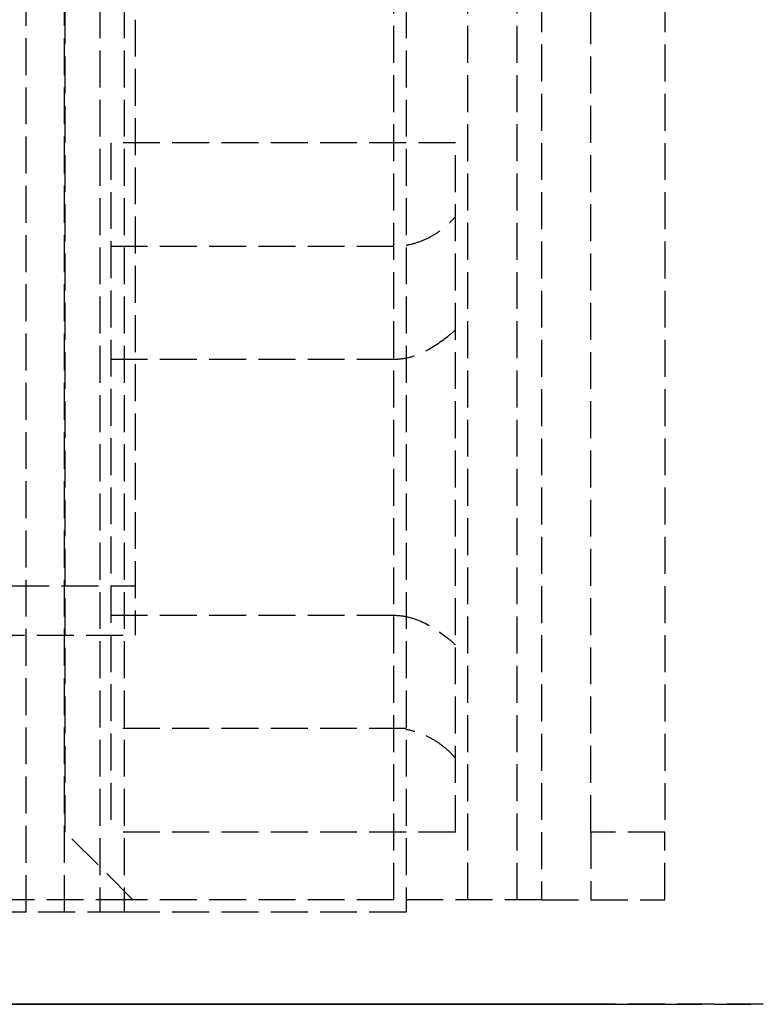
# Model space of a CAD drawing. Header units: millimetres. Extents: x -66 to 64, y 0 to 491.
# Tile 3 of 7: x 34 to 64, y 0 to 40. Entities that reach past the tile are written whole.
import ezdxf

# ---------------------------------------------------------------- set-up
doc = ezdxf.new("R2010")
doc.units = ezdxf.units.MM
doc.header["$LTSCALE"] = 10
doc.linetypes.add('ALLCAD_Strich', pattern=[0.2, 0.15, -0.05])
doc.layers.add('BESCH_KONT_sich_schn_ansi_2d', color=40, linetype='Continuous')
doc.layers.add('BESCH_KONT_sich_schn_grun_2d', color=10, linetype='Continuous')

msp = doc.modelspace()

# ---------------------------------------------------------------- linework, layer by layer
at = {"layer": 'BESCH_KONT_sich_schn_ansi_2d', "linetype": 'ALLCAD_Strich'}
for p, q in [((54.5, 0, 5), (-54.5, 0, 5)), ((49.999, 0, 9), (-49.999, 0, 9)), ((-49.5, 0, 6), (49.5, 0, 6)), ((39, 0), (-39, 0)), ((54.5, 0, 2), (0, 0, 2)), ((0, 0, 3), (39, 0, 3)), ((34.568, 0, 32.349), (33.13, 0, 15.913)), ((37.5, 0, 68), (33.6, 0, 68)), ((33.6, 0, 68.017), (38, 0, 68.017)), ((35.795, 0, 74.833), (59.018, 0, 74.833)), ((36.118, 0, 15.651), (37.556, 0, 32.087)), ((36.15, 0, 57.05), (38.9, 0, 57.05)), ((38.9, 0, 60.05), (36.15, 0, 60.05)), ((36.15, 0, 60.05), (36.15, 0, 57.05)), ((37.5, 0, 71), (37.5, 0, 68)), ((42.5, 0, 68), (37.5, 0, 68)), ((37.5, 0, 71), (42.5, 0, 71)), ((38, 0, 6), (38, 0, 5)), ((38, 0, 32.833), (38, 0, 9)), ((38, 0, 57.05), (38, 0, 49.9)), ((38, 0, 63.9), (38, 0, 60.05)), ((38, 0, 49.9), (38, 0, 35.962)), ((52, 0, 63.9), (38, 0, 63.9)), ((38, 0, 68.017), (38, 0, 68)), ((38, 0, 33), (38, 0, 32.833)), ((38, 0, 60.05), (38, 0, 57.05)), ((38, 0, 35.962), (38, 0, 35.9)), ((38.553, 0, 33), (38, 0, 33)), ((49.999, 0, 35.9), (38, 0, 35.9)), ((49.999, 0, 33), (38.553, 0, 33)), ((49.999, 0, 36), (38.553, 0, 36)), ((49.5, 0, 60.05), (38.9, 0, 60.05)), ((38.9, 0, 60.05), (38.9, 0, 57.05)), ((38.9, 0, 57.05), (49.5, 0, 57.05)), ((39, 0, 2), (39, 0)), ((39, 0, 3), (39, 0, 5)), ((39.15, 0, 60.05), (39.15, 0, 57.05)), ((41.4, 0, 70.8), (41.4, 0, 68)), ((41.4, 0, 70.8), (41.8, 0, 70.8)), ((41.5, 0, 65.9), (41.5, 0, 63.9)), ((52.5, 0, 65.9), (41.5, 0, 65.9)), ((41.5, 0, 63.9), (41.5, 0, 51.9)), ((41.5, 0, 51.9), (41.5, 0, 37.9)), ((52, 0, 37.9), (41.5, 0, 37.9)), ((41.8, 0, 68), (41.8, 0, 70.8)), ((42.1, 0, 71), (42.1, 0, 68)), ((42.5, 0, 68), (42.5, 0, 71)), ((42.5, 0, 68), (54.5, 0, 68)), ((42.5, 0, 71), (54.5, 0, 71)), ((49.999, 0, 9.042), (49.999, 0, 9)), ((52, 0, 33), (49.999, 0, 33)), ((52, 0, 35.9), (49.999, 0, 35.9)), ((49.999, 0, 33), (49.999, 0, 36)), ((52, 0, 5), (52, 0, 6.546)), ((52, 0, 10.342), (52, 0, 33)), ((52, 0, 35.9), (52, 0, 49.9)), ((52, 0, 59.504), (52, 0, 63.9)), ((52, 0, 49.9), (52, 0, 55.708)), ((52.5, 0, 37.9), (52, 0, 37.9)), ((52, 0, 55.708), (52, 0, 59.504)), ((52.5, 0, 54.05), (52.5, 0, 12)), ((52.5, 0, 59.246), (52.5, 0, 65.9)), ((52.5, 0, 54.05), (52.5, 0, 59.246)), ((52.5, 0, 54.05), (55.5, 0, 54.05)), ((52.5, 0, 51), (55.5, 0, 51)), ((57.5, 0, 71), (54.5, 0, 71)), ((56.136, 0, 68), (54.5, 0, 68)), ((55.5, 0, 12), (55.5, 0, 54.05)), ((56.136, 0, 68), (56.136, 0, 67.515)), ((56.136, 0, 68), (59.696, 0, 68)), ((57.5, 0, 61.25), (60.5, 0, 61.25)), ((60.5, 0, 64), (57.5, 0, 64)), ((57.5, 0, 64), (57.5, 0, 61.25)), ((57.5, 0, 61.25), (57.5, 0, 8)), ((57.5, 0, 64), (57.5, 0, 65)), ((57.5, 0, 51), (60.5, 0, 51)), ((60.5, 0, 65), (60.5, 0, 68)), ((64.5, 0, 51), (60.5, 0, 51)), ((60.5, 0, 61.25), (60.5, 0, 64)), ((60.5, 0, 61.25), (60.5, 0, 8)), ((60.5, 0, 65), (60.5, 0, 64)), ((60.5, 0, 68), (64.5, 0, 68)), ((64.3, 0, 51), (64.3, 0, 68)), ((64.5, 0, 51), (64.5, 0, 68))]:
    msp.add_line(p, q, dxfattribs=at)
at = {"layer": 'BESCH_KONT_sich_schn_ansi_2d', "linetype": 'ALLCAD_Strich', "extrusion": (0, 1, 0)}
for centre, radius, start, end in [((-32.134, 16), 4, 185, 270), ((-35.05, 75.5), 1, 221.8103, 318.1897), ((-38.553, 32), 4, 5, 90), ((-42, 70.8), 0.2, 0, 90), ((-49.5, 54.05), 6, 90, 180), ((-49.5, 12), 6, 180, 270), ((-54.5, 8), 6, 180, 270), ((-54.5, 65), 6, 90, 180)]:
    msp.add_arc(centre, radius, start, end, dxfattribs=at)
at = {"layer": 'BESCH_KONT_sich_schn_ansi_2d', "linetype": 'ALLCAD_Strich', "extrusion": (0, -1, 0)}
for centre, radius, start, end in [((38.553, 32), 1, 90, 175), ((49.5, 54.05), 3, 0, 90), ((49.5, 12), 3, 279.5753, 0), ((54.5, 8), 3, 270, 360), ((54.5, 65), 3, 360, 90), ((57.5, 68), 3, 0, 90), ((57.5, 68), 7, 0, 77.4721)]:
    msp.add_arc(centre, radius, start, end, dxfattribs=at)
at = {"layer": 'BESCH_KONT_sich_schn_ansi_2d', "linetype": 'ALLCAD_Strich'}
msp.add_open_spline([(41.694, 0, 71), (41.657, 0, 71), (41.613, 0, 70.993), (41.544, 0, 70.97), (41.506, 0, 70.952), (41.455, 0, 70.913), (41.431, 0, 70.889), (41.407, 0, 70.846), (41.4, 0, 70.821), (41.4, 0, 70.8)], degree=3, knots=[0.3388447, 0.3388447, 0.3388447, 0.3388447, 0.4512237, 0.4512237, 0.5567528, 0.5567528, 0.6413054, 0.6413054, 0.7054398, 0.7054398, 0.7054398, 0.7054398], dxfattribs=at)
at = {"layer": 'BESCH_KONT_sich_schn_grun_2d', "linetype": 'ALLCAD_Strich'}
for p, q in [((36.118, 3.75), (36.118, 490.75)), ((37.556, 490.75), (37.556, 3.75)), ((38.553, 490.75), (38.553, 4.598)), ((49.999, 490.75), (49.999, 4.25)), ((34.568, 3.75), (34.568, 393.7)), ((52.5, 4.25), (52.5, 235)), ((36.15, 7), (36.15, 232)), ((49.5, 4.25), (49.5, 138.99)), ((54.5, 4.25), (54.5, 138.99)), ((55.5, 138.99), (55.5, 4.25)), ((57.5, 7), (57.5, 138.99)), ((60.5, 138.99), (60.5, 7)), ((39, 84), (39, 15)), ((38, 35), (38, 7)), ((52, 35), (38, 35)), ((52, 7), (52, 35)), ((38, 30.798), (49.999, 30.798)), ((49.5, 26.196), (38, 26.196)), ((0, 17), (39, 17)), ((38, 15.804), (49.5, 15.804)), ((-39, 15), (39, 15)), ((49.999, 11.202), (38, 11.202)), ((38.9, 4.25), (36.15, 7)), ((52, 7), (38, 7)), ((60.5, 7), (57.5, 7)), ((57.5, 7), (57.5, 4.25)), ((60.5, 4.25), (60.5, 7)), ((38.553, 4.598), (38.553, 3.75)), ((38.9, 4.25), (-38.9, 4.25)), ((49.5, 4.25), (38.9, 4.25)), ((55.5, 4.25), (49.5, 4.25)), ((49.999, 4.25), (49.999, 3.75)), ((55.5, 4.25), (57.5, 4.25)), ((57.5, 4.25), (60.5, 4.25)), ((34.568, 3.75), (33.13, 3.75)), ((38.553, 3.75), (34.568, 3.75)), ((49.999, 3.75), (38.553, 3.75))]:
    msp.add_line(p, q, dxfattribs=at)
for points, knots in [([(49.999, 30.841), (50.024, 30.845), (50.05, 30.85), (50.264, 30.892), (50.449, 30.947), (50.799, 31.085), (50.964, 31.168), (51.267, 31.348), (51.405, 31.445), (51.675, 31.661), (51.813, 31.791), (51.957, 31.951), (51.979, 31.976), (52, 32.002)], [10.36121, 10.36121, 10.36121, 10.36121, 10.437428, 10.437428, 11.011395, 11.011395, 11.585362, 11.585362, 12.159329, 12.159329, 12.864115, 12.864115, 12.995219, 12.995219, 12.995219, 12.995219]), ([(52, 27.395), (51.912, 27.316), (51.823, 27.24), (51.405, 26.898), (51.062, 26.662), (50.511, 26.399), (50.321, 26.327), (49.925, 26.226), (49.718, 26.196), (49.5, 26.196)], [17.941062, 17.941062, 17.941062, 17.941062, 18.304519, 18.304519, 19.613034, 19.613034, 20.267291, 20.267291, 20.921549, 20.921549, 20.921549, 20.921549]), ([(49.5, 15.804), (49.718, 15.804), (49.925, 15.774), (50.321, 15.673), (50.511, 15.601), (51.062, 15.338), (51.405, 15.102), (51.823, 14.761), (51.912, 14.684), (52, 14.606)], [20.921669, 20.921669, 20.921669, 20.921669, 21.575927, 21.575927, 22.230184, 22.230184, 23.5387, 23.5387, 23.902157, 23.902157, 23.902157, 23.902157]), ([(52, 9.999), (51.979, 10.024), (51.957, 10.049), (51.813, 10.209), (51.675, 10.339), (51.405, 10.556), (51.267, 10.653), (50.964, 10.832), (50.799, 10.915), (50.449, 11.053), (50.264, 11.108), (50.05, 11.151), (50.024, 11.155), (49.999, 11.16)], [6.731703, 6.731703, 6.731703, 6.731703, 6.862807, 6.862807, 7.567593, 7.567593, 8.14156, 8.14156, 8.715527, 8.715527, 9.289494, 9.289494, 9.365712, 9.365712, 9.365712, 9.365712])]:
    msp.add_open_spline(points, degree=3, knots=knots, dxfattribs=at)

doc.saveas('drawing.dxf')
